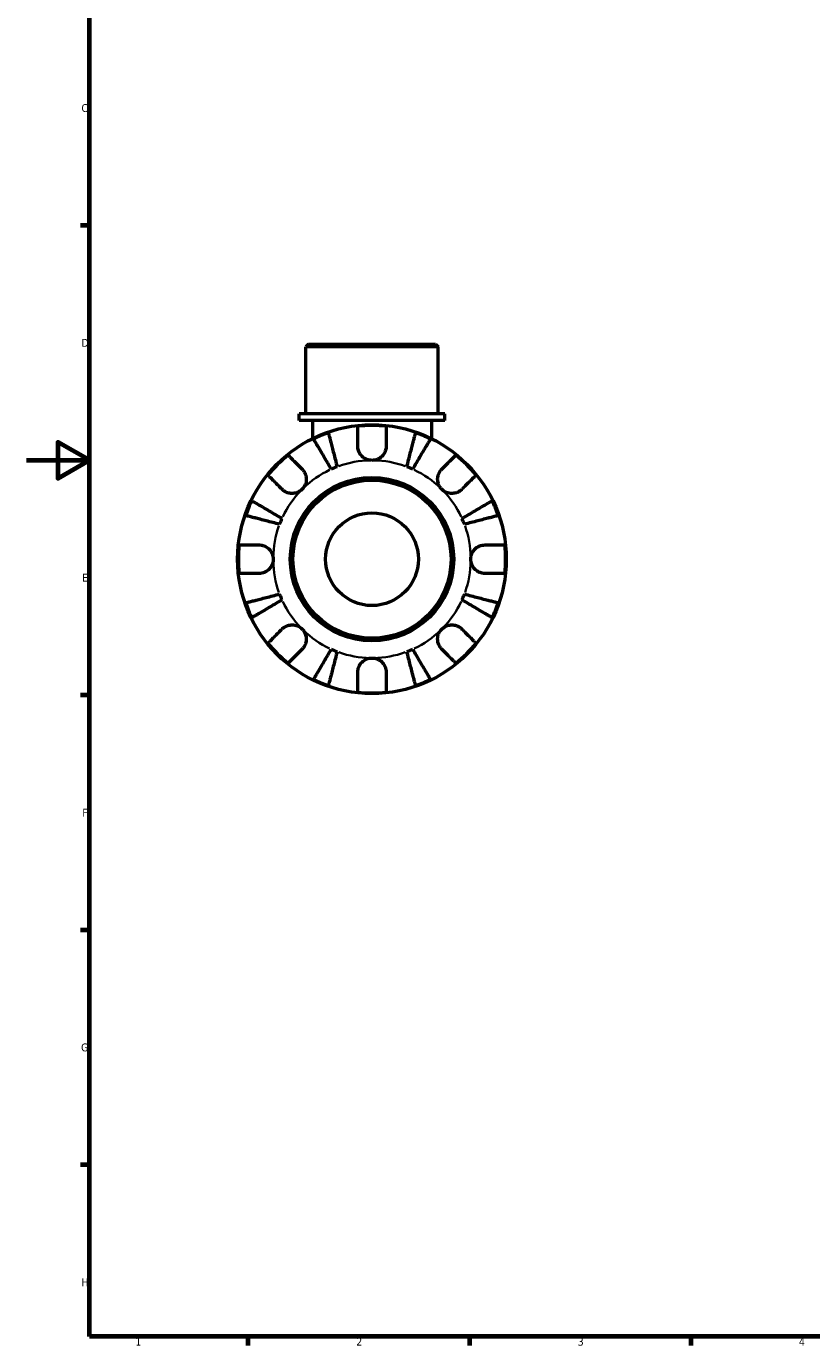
# Model space of a CAD drawing. Header units: millimetres. Extents: x 0 to 902, y 0 to 868.
# Tile 1 of 6: x 0 to 248, y 17 to 434. Entities that reach past the tile are written whole.
import ezdxf

# ---------------------------------------------------------------- set-up
doc = ezdxf.new("R2010")
doc.units = ezdxf.units.MM
for name, color, linetype, lineweight in [('Border (ISO)', 7, 'Continuous', 70), ('Visible (ISO)', 7, 'Continuous', 50), ('Visible Narrow (ISO)', 7, 'Continuous', 35)]:
    doc.layers.add(name, color=color, linetype=linetype, lineweight=lineweight)
doc.styles.add('Note Text (ISO)', font='tahoma.ttf')

# ---------------------------------------------------------------- blocks, each defined once
blk = doc.blocks.new('Borders Default Border')
at = {"layer": 'Border (ISO)'}
for p, q in [((20, 371.25), (17.1, 371.25)), ((20, 222.75), (17.1, 222.75)), ((20, 148.5), (17.1, 148.5)), ((20, 74.25), (17.1, 74.25)), ((70.08, 20), (70.08, 17.1)), ((140.17, 20), (140.17, 17.1)), ((210.25, 20), (210.25, 17.1))]:
    blk.add_line(p, q, dxfattribs=at)
at = {"layer": 'Border (ISO)', "flags": 128}
for points in [[(20, 20), (20, 574), (821, 574), (821, 20), (20, 20)], [(0, 297), (20, 297), (10, 302.77), (10, 291.23), (20, 297)]]:
    blk.add_lwpolyline(points, dxfattribs=at)
at = {"layer": 'Border (ISO)', "color": 232, "true_color": 0xca0064, "char_height": 2.5, "attachment_point": 7, "style": 'Note Text (ISO)'}
for s, insert in [('C', (17.43, 407.08)), ('D', (17.43, 332.88)), ('E', (17.64, 258.63)), ('F', (17.7, 184.38)), ('G', (17.31, 110.08)), ('H', (17.44, 35.88)), ('1', (34.48, 17.1)), ('2', (104.37, 17.1)), ('3', (174.43, 17.05)), ('4', (244.42, 17.1))]:
    blk.add_mtext(s, dxfattribs=dict(at, insert=insert))

msp = doc.modelspace()

# ---------------------------------------------------------------- linework, layer by layer
at = {"layer": 'Visible (ISO)'}
for p, q in [((89.226, 333.741), (88.376, 332.891)), ((89.226, 333.741), (129.436, 333.741)), ((129.436, 333.741), (130.286, 332.891)), ((130.286, 332.891), (88.376, 332.891)), ((88.376, 311.741), (88.376, 332.891)), ((130.286, 311.741), (130.286, 332.891)), ((132.381, 311.741), (86.28, 311.741)), ((86.28, 309.541), (86.28, 311.741)), ((132.381, 309.541), (86.28, 309.541)), ((90.471, 309.541), (90.471, 303.828)), ((128.19, 309.541), (128.19, 303.828)), ((132.381, 309.541), (132.381, 311.741))]:
    msp.add_line(p, q, dxfattribs=at)
for radius in [42.5, 25.85, 25, 14.668]:
    msp.add_circle((109.331, 265.741), radius, dxfattribs=at)
for radius, start, end in [(42.273, 109.05437, 115.94563), (42.273, 83.88919, 96.11081), (42.273, 64.05437, 70.94563), (42.273, 128.88919, 141.11081), (42.273, 38.88919, 51.11081), (31.25, 110.66622, 114.33378), (31.25, 65.66622, 69.33378), (42.273, 154.05437, 160.94563), (42.273, 19.05437, 25.94563), (31.25, 155.66622, 159.33378), (31.25, 20.66622, 24.33378), (42.273, 173.88919, 186.11081), (42.273, 353.88919, 6.11081), (31.25, 200.66622, 204.33378), (31.25, 335.66622, 339.33378), (42.273, 199.05437, 205.94563), (42.273, 334.05437, 340.94563), (42.273, 218.88919, 231.11081), (42.273, 308.88919, 321.11081), (31.25, 245.66622, 249.33378), (31.25, 290.66622, 294.33378), (42.273, 244.05437, 250.94563), (42.273, 289.05437, 295.94563), (42.273, 263.88919, 276.11081)]:
    msp.add_arc((109.331, 265.741), radius, start, end, dxfattribs=at)
for points, knots in [([(95.53, 305.698), (95.567, 305.555), (95.623, 305.34), (95.754, 304.831), (95.843, 304.489), (96.054, 303.673), (96.176, 303.2), (96.423, 302.247), (96.57, 301.679), (96.886, 300.456), (97.055, 299.8), (97.378, 298.552), (97.561, 297.844), (97.936, 296.396), (98.127, 295.657), (98.302, 294.98)], [0.2134337, 0.2134337, 0.2134337, 0.2134337, 0.41601, 0.41601, 0.6243485, 0.6243485, 0.832687, 0.832687, 1.0415719, 1.0415719, 1.2504568, 1.2504568, 1.4601279, 1.4601279, 1.6697991, 1.6697991, 1.6697991, 1.6697991]), ([(104.831, 301.491), (104.831, 301.992), (104.831, 302.5), (104.831, 303.616), (104.831, 304.205), (104.831, 305.191), (104.831, 305.68), (104.831, 306.524), (104.831, 306.879), (104.831, 307.404), (104.831, 307.626), (104.831, 307.774)], [5.50227189, 5.50227189, 5.50227189, 5.50227189, 5.66172607, 5.66172607, 5.87111315, 5.87111315, 6.07951382, 6.07951382, 6.28791448, 6.28791448, 6.49007585, 6.49007585, 6.49007585, 6.49007585]), ([(113.831, 307.774), (113.831, 307.626), (113.831, 307.404), (113.831, 306.879), (113.831, 306.524), (113.831, 305.68), (113.831, 305.191), (113.831, 304.205), (113.831, 303.616), (113.831, 302.5), (113.831, 301.992), (113.831, 301.491)], [0.21343841, 0.21343841, 0.21343841, 0.21343841, 0.41559978, 0.41559978, 0.62400044, 0.62400044, 0.8324011, 0.8324011, 1.04178819, 1.04178819, 1.20124236, 1.20124236, 1.20124236, 1.20124236]), ([(120.36, 294.98), (120.535, 295.657), (120.726, 296.396), (121.1, 297.844), (121.283, 298.552), (121.606, 299.8), (121.776, 300.456), (122.092, 301.679), (122.239, 302.247), (122.485, 303.2), (122.608, 303.673), (122.819, 304.489), (122.907, 304.831), (123.039, 305.34), (123.094, 305.555), (123.131, 305.698)], [5.0161165, 5.0161165, 5.0161165, 5.0161165, 5.2257877, 5.2257877, 5.4354588, 5.4354588, 5.6443437, 5.6443437, 5.8532286, 5.8532286, 6.0615671, 6.0615671, 6.2699056, 6.2699056, 6.472482, 6.472482, 6.472482, 6.472482]), ([(96.454, 294.215), (96.099, 294.817), (95.712, 295.475), (94.953, 296.763), (94.582, 297.394), (93.927, 298.505), (93.584, 299.088), (92.943, 300.176), (92.645, 300.682), (92.145, 301.53), (91.897, 301.951), (91.47, 302.677), (91.29, 302.982), (91.023, 303.435), (90.911, 303.626), (90.836, 303.753)], [5.0161165, 5.0161165, 5.0161165, 5.0161165, 5.2257877, 5.2257877, 5.4354588, 5.4354588, 5.6443437, 5.6443437, 5.8532286, 5.8532286, 6.0615671, 6.0615671, 6.2699056, 6.2699056, 6.472482, 6.472482, 6.472482, 6.472482]), ([(109.331, 296.991), (108.912, 296.991), (108.496, 297.05), (107.606, 297.304), (107.146, 297.525), (106.357, 298.083), (106.025, 298.404), (105.509, 299.083), (105.314, 299.426), (105.075, 300.01), (105.002, 300.24), (104.899, 300.681), (104.866, 300.891), (104.836, 301.232), (104.831, 301.362), (104.831, 301.491)], [0, 0, 0, 0, 0.1255823, 0.1255823, 0.27758688, 0.27758688, 0.41565829, 0.41565829, 0.53558864, 0.53558864, 0.6106285, 0.6106285, 0.67830711, 0.67830711, 0.7205994, 0.7205994, 0.7205994, 0.7205994]), ([(113.831, 301.491), (113.831, 301.282), (113.816, 301.071), (113.756, 300.649), (113.711, 300.439), (113.574, 299.969), (113.473, 299.712), (113.122, 299.017), (112.822, 298.607), (112.053, 297.865), (111.581, 297.554), (110.515, 297.11), (109.926, 296.991), (109.331, 296.991)], [-0.72877811, -0.72877811, -0.72877811, -0.72877811, -0.65864576, -0.65864576, -0.58948737, -0.58948737, -0.50282865, -0.50282865, -0.34782332, -0.34782332, -0.17870564, -0.17870564, 0, 0, 0, 0]), ([(127.826, 303.753), (127.751, 303.626), (127.638, 303.435), (127.372, 302.982), (127.192, 302.677), (126.764, 301.951), (126.516, 301.53), (126.017, 300.682), (125.719, 300.176), (125.078, 299.088), (124.734, 298.505), (124.08, 297.394), (123.708, 296.763), (122.949, 295.475), (122.562, 294.817), (122.207, 294.215)], [0.2134337, 0.2134337, 0.2134337, 0.2134337, 0.41601, 0.41601, 0.6243485, 0.6243485, 0.832687, 0.832687, 1.0415719, 1.0415719, 1.2504568, 1.2504568, 1.4601279, 1.4601279, 1.6697991, 1.6697991, 1.6697991, 1.6697991]), ([(82.791, 298.645), (82.896, 298.54), (83.053, 298.383), (83.424, 298.012), (83.675, 297.761), (84.271, 297.164), (84.617, 296.819), (85.315, 296.121), (85.731, 295.705), (86.52, 294.915), (86.88, 294.556), (87.234, 294.202)], [0.21343841, 0.21343841, 0.21343841, 0.21343841, 0.41559978, 0.41559978, 0.62400044, 0.62400044, 0.8324011, 0.8324011, 1.04178819, 1.04178819, 1.20124236, 1.20124236, 1.20124236, 1.20124236]), ([(131.428, 294.202), (131.782, 294.556), (132.141, 294.915), (132.93, 295.705), (133.347, 296.121), (134.044, 296.819), (134.39, 297.164), (134.987, 297.761), (135.237, 298.012), (135.609, 298.383), (135.766, 298.54), (135.87, 298.645)], [5.50227189, 5.50227189, 5.50227189, 5.50227189, 5.66172607, 5.66172607, 5.87111315, 5.87111315, 6.07951382, 6.07951382, 6.28791448, 6.28791448, 6.49007585, 6.49007585, 6.49007585, 6.49007585]), ([(80.87, 287.838), (80.516, 288.192), (80.157, 288.552), (79.367, 289.341), (78.951, 289.757), (78.253, 290.455), (77.908, 290.801), (77.311, 291.397), (77.06, 291.648), (76.689, 292.019), (76.532, 292.176), (76.427, 292.281)], [5.50227189, 5.50227189, 5.50227189, 5.50227189, 5.66172607, 5.66172607, 5.87111315, 5.87111315, 6.07951382, 6.07951382, 6.28791448, 6.28791448, 6.49007585, 6.49007585, 6.49007585, 6.49007585]), ([(87.234, 294.202), (87.323, 294.113), (87.409, 294.019), (87.677, 293.702), (87.843, 293.462), (88.139, 292.928), (88.265, 292.635), (88.491, 291.887), (88.557, 291.427), (88.544, 290.395), (88.43, 289.835), (87.987, 288.759), (87.655, 288.259), (87.234, 287.838)], [-0.72474413, -0.72474413, -0.72474413, -0.72474413, -0.68292689, -0.68292689, -0.58946764, -0.58946764, -0.49014387, -0.49014387, -0.34933517, -0.34933517, -0.17856496, -0.17856496, 0, 0, 0, 0]), ([(131.428, 287.838), (131.187, 288.08), (130.974, 288.347), (130.6, 288.946), (130.445, 289.277), (130.18, 290.089), (130.105, 290.575), (130.114, 291.526), (130.19, 291.981), (130.429, 292.714), (130.557, 293), (130.86, 293.526), (131.031, 293.764), (131.288, 294.058), (131.357, 294.131), (131.428, 294.202)], [0, 0, 0, 0, 0.10230486, 0.10230486, 0.2116531, 0.2116531, 0.35868741, 0.35868741, 0.49861539, 0.49861539, 0.59613895, 0.59613895, 0.69034298, 0.69034298, 0.72355027, 0.72355027, 0.72355027, 0.72355027]), ([(142.234, 292.281), (142.13, 292.176), (141.973, 292.019), (141.601, 291.648), (141.351, 291.397), (140.754, 290.801), (140.408, 290.455), (139.71, 289.757), (139.294, 289.341), (138.505, 288.552), (138.146, 288.192), (137.792, 287.838)], [0.21343841, 0.21343841, 0.21343841, 0.21343841, 0.41559978, 0.41559978, 0.62400044, 0.62400044, 0.8324011, 0.8324011, 1.04178819, 1.04178819, 1.20124236, 1.20124236, 1.20124236, 1.20124236]), ([(87.234, 287.838), (86.992, 287.597), (86.725, 287.384), (86.126, 287.011), (85.795, 286.856), (84.983, 286.591), (84.497, 286.516), (83.546, 286.525), (83.091, 286.601), (82.358, 286.839), (82.072, 286.967), (81.546, 287.27), (81.308, 287.442), (81.014, 287.698), (80.941, 287.767), (80.87, 287.838)], [0, 0, 0, 0, 0.10230486, 0.10230486, 0.2116531, 0.2116531, 0.35868741, 0.35868741, 0.49861539, 0.49861539, 0.59613895, 0.59613895, 0.69034298, 0.69034298, 0.72355027, 0.72355027, 0.72355027, 0.72355027]), ([(137.792, 287.838), (137.703, 287.749), (137.609, 287.663), (137.292, 287.395), (137.052, 287.229), (136.518, 286.933), (136.224, 286.807), (135.477, 286.581), (135.017, 286.515), (133.985, 286.528), (133.424, 286.642), (132.349, 287.085), (131.849, 287.417), (131.428, 287.838)], [-0.72474413, -0.72474413, -0.72474413, -0.72474413, -0.68292689, -0.68292689, -0.58946764, -0.58946764, -0.49014387, -0.49014387, -0.34933517, -0.34933517, -0.17856496, -0.17856496, 0, 0, 0, 0]), ([(71.319, 284.236), (71.446, 284.161), (71.637, 284.049), (72.09, 283.782), (72.395, 283.602), (73.121, 283.175), (73.542, 282.927), (74.39, 282.427), (74.896, 282.129), (75.984, 281.488), (76.567, 281.145), (77.678, 280.49), (78.309, 280.119), (79.597, 279.36), (80.255, 278.973), (80.857, 278.618)], [0.2134337, 0.2134337, 0.2134337, 0.2134337, 0.41601, 0.41601, 0.6243485, 0.6243485, 0.832687, 0.832687, 1.0415719, 1.0415719, 1.2504568, 1.2504568, 1.4601279, 1.4601279, 1.6697991, 1.6697991, 1.6697991, 1.6697991]), ([(137.804, 278.618), (138.407, 278.973), (139.064, 279.36), (140.353, 280.119), (140.983, 280.49), (142.094, 281.145), (142.677, 281.488), (143.766, 282.129), (144.272, 282.427), (145.12, 282.927), (145.541, 283.175), (146.267, 283.602), (146.572, 283.782), (147.024, 284.049), (147.215, 284.161), (147.343, 284.236)], [5.0161165, 5.0161165, 5.0161165, 5.0161165, 5.2257877, 5.2257877, 5.4354588, 5.4354588, 5.6443437, 5.6443437, 5.8532286, 5.8532286, 6.0615671, 6.0615671, 6.2699056, 6.2699056, 6.472482, 6.472482, 6.472482, 6.472482]), ([(80.092, 276.77), (79.415, 276.945), (78.676, 277.136), (77.228, 277.511), (76.52, 277.694), (75.272, 278.017), (74.616, 278.186), (73.393, 278.502), (72.825, 278.649), (71.872, 278.896), (71.399, 279.018), (70.583, 279.229), (70.241, 279.318), (69.732, 279.449), (69.517, 279.505), (69.374, 279.542)], [5.0161165, 5.0161165, 5.0161165, 5.0161165, 5.2257877, 5.2257877, 5.4354588, 5.4354588, 5.6443437, 5.6443437, 5.8532286, 5.8532286, 6.0615671, 6.0615671, 6.2699056, 6.2699056, 6.472482, 6.472482, 6.472482, 6.472482]), ([(149.287, 279.542), (149.144, 279.505), (148.929, 279.449), (148.421, 279.318), (148.078, 279.229), (147.262, 279.018), (146.789, 278.896), (145.836, 278.649), (145.268, 278.502), (144.045, 278.186), (143.39, 278.017), (142.141, 277.694), (141.433, 277.511), (139.986, 277.136), (139.246, 276.945), (138.57, 276.77)], [0.2134337, 0.2134337, 0.2134337, 0.2134337, 0.41601, 0.41601, 0.6243485, 0.6243485, 0.832687, 0.832687, 1.0415719, 1.0415719, 1.2504568, 1.2504568, 1.4601279, 1.4601279, 1.6697991, 1.6697991, 1.6697991, 1.6697991]), ([(67.298, 270.241), (67.446, 270.241), (67.668, 270.241), (68.193, 270.241), (68.548, 270.241), (69.392, 270.241), (69.881, 270.241), (70.867, 270.241), (71.456, 270.241), (72.572, 270.241), (73.08, 270.241), (73.581, 270.241)], [0.21343841, 0.21343841, 0.21343841, 0.21343841, 0.41559978, 0.41559978, 0.62400044, 0.62400044, 0.8324011, 0.8324011, 1.04178819, 1.04178819, 1.20124236, 1.20124236, 1.20124236, 1.20124236]), ([(73.581, 270.241), (73.736, 270.241), (73.892, 270.233), (74.312, 270.189), (74.576, 270.138), (75.127, 269.978), (75.412, 269.863), (76.099, 269.5), (76.478, 269.217), (77.202, 268.472), (77.516, 267.996), (77.963, 266.924), (78.081, 266.336), (78.081, 265.741)], [-0.71968867, -0.71968867, -0.71968867, -0.71968867, -0.66913349, -0.66913349, -0.58448293, -0.58448293, -0.49008499, -0.49008499, -0.34765985, -0.34765985, -0.17827673, -0.17827673, 0, 0, 0, 0]), ([(140.581, 265.741), (140.581, 266.142), (140.634, 266.541), (140.857, 267.355), (141.036, 267.762), (141.58, 268.628), (141.979, 269.051), (142.746, 269.607), (143.071, 269.784), (143.67, 270.024), (143.936, 270.102), (144.482, 270.21), (144.762, 270.238), (145.052, 270.241), (145.066, 270.241), (145.081, 270.241)], [-3.12621297, -3.12621297, -3.12621297, -3.12621297, -3.00592131, -3.00592131, -2.87295675, -2.87295675, -2.69789372, -2.69789372, -2.58338701, -2.58338701, -2.49547573, -2.49547573, -2.40310236, -2.40310236, -2.39831682, -2.39831682, -2.39831682, -2.39831682]), ([(145.081, 270.241), (145.581, 270.241), (146.089, 270.241), (147.205, 270.241), (147.794, 270.241), (148.781, 270.241), (149.27, 270.241), (150.114, 270.241), (150.468, 270.241), (150.993, 270.241), (151.215, 270.241), (151.363, 270.241)], [5.50227189, 5.50227189, 5.50227189, 5.50227189, 5.66172607, 5.66172607, 5.87111315, 5.87111315, 6.07951382, 6.07951382, 6.28791448, 6.28791448, 6.49007585, 6.49007585, 6.49007585, 6.49007585]), ([(78.081, 265.741), (78.081, 265.34), (78.027, 264.941), (77.805, 264.127), (77.625, 263.72), (77.082, 262.855), (76.683, 262.431), (75.915, 261.876), (75.59, 261.698), (74.991, 261.459), (74.726, 261.381), (74.179, 261.272), (73.899, 261.244), (73.609, 261.241), (73.595, 261.241), (73.581, 261.241)], [-3.12621297, -3.12621297, -3.12621297, -3.12621297, -3.00592131, -3.00592131, -2.87295675, -2.87295675, -2.69789372, -2.69789372, -2.58338701, -2.58338701, -2.49547573, -2.49547573, -2.40310236, -2.40310236, -2.39831682, -2.39831682, -2.39831682, -2.39831682]), ([(145.081, 261.241), (144.926, 261.241), (144.769, 261.249), (144.349, 261.293), (144.086, 261.344), (143.534, 261.505), (143.249, 261.619), (142.563, 261.982), (142.183, 262.266), (141.459, 263.011), (141.145, 263.487), (140.698, 264.558), (140.581, 265.147), (140.581, 265.741)], [-0.71968867, -0.71968867, -0.71968867, -0.71968867, -0.66913349, -0.66913349, -0.58448293, -0.58448293, -0.49008499, -0.49008499, -0.34765985, -0.34765985, -0.17827673, -0.17827673, 0, 0, 0, 0]), ([(73.581, 261.241), (73.08, 261.241), (72.572, 261.241), (71.456, 261.241), (70.867, 261.241), (69.881, 261.241), (69.392, 261.241), (68.548, 261.241), (68.193, 261.241), (67.668, 261.241), (67.446, 261.241), (67.298, 261.241)], [5.50227189, 5.50227189, 5.50227189, 5.50227189, 5.66172607, 5.66172607, 5.87111315, 5.87111315, 6.07951382, 6.07951382, 6.28791448, 6.28791448, 6.49007585, 6.49007585, 6.49007585, 6.49007585]), ([(151.363, 261.241), (151.215, 261.241), (150.993, 261.241), (150.468, 261.241), (150.114, 261.241), (149.27, 261.241), (148.781, 261.241), (147.794, 261.241), (147.205, 261.241), (146.089, 261.241), (145.581, 261.241), (145.081, 261.241)], [0.21343841, 0.21343841, 0.21343841, 0.21343841, 0.41559978, 0.41559978, 0.62400044, 0.62400044, 0.8324011, 0.8324011, 1.04178819, 1.04178819, 1.20124236, 1.20124236, 1.20124236, 1.20124236]), ([(69.374, 251.941), (69.517, 251.978), (69.732, 252.033), (70.241, 252.165), (70.583, 252.253), (71.399, 252.464), (71.872, 252.587), (72.825, 252.833), (73.393, 252.98), (74.616, 253.296), (75.272, 253.466), (76.52, 253.789), (77.228, 253.972), (78.676, 254.346), (79.415, 254.537), (80.092, 254.712)], [0.2134337, 0.2134337, 0.2134337, 0.2134337, 0.41601, 0.41601, 0.6243485, 0.6243485, 0.832687, 0.832687, 1.0415719, 1.0415719, 1.2504568, 1.2504568, 1.4601279, 1.4601279, 1.6697991, 1.6697991, 1.6697991, 1.6697991]), ([(138.57, 254.712), (139.246, 254.537), (139.986, 254.346), (141.433, 253.972), (142.141, 253.789), (143.39, 253.466), (144.045, 253.296), (145.268, 252.98), (145.836, 252.833), (146.789, 252.587), (147.262, 252.464), (148.078, 252.253), (148.421, 252.165), (148.929, 252.033), (149.144, 251.978), (149.287, 251.941)], [5.0161165, 5.0161165, 5.0161165, 5.0161165, 5.2257877, 5.2257877, 5.4354588, 5.4354588, 5.6443437, 5.6443437, 5.8532286, 5.8532286, 6.0615671, 6.0615671, 6.2699056, 6.2699056, 6.472482, 6.472482, 6.472482, 6.472482]), ([(80.857, 252.865), (80.255, 252.51), (79.597, 252.123), (78.309, 251.364), (77.678, 250.992), (76.567, 250.338), (75.984, 249.994), (74.896, 249.353), (74.39, 249.055), (73.542, 248.556), (73.121, 248.308), (72.395, 247.88), (72.09, 247.7), (71.637, 247.434), (71.446, 247.321), (71.319, 247.246)], [5.0161165, 5.0161165, 5.0161165, 5.0161165, 5.2257877, 5.2257877, 5.4354588, 5.4354588, 5.6443437, 5.6443437, 5.8532286, 5.8532286, 6.0615671, 6.0615671, 6.2699056, 6.2699056, 6.472482, 6.472482, 6.472482, 6.472482]), ([(147.343, 247.246), (147.215, 247.321), (147.024, 247.434), (146.572, 247.7), (146.267, 247.88), (145.541, 248.308), (145.12, 248.556), (144.272, 249.055), (143.766, 249.353), (142.677, 249.994), (142.094, 250.338), (140.983, 250.992), (140.353, 251.364), (139.064, 252.123), (138.407, 252.51), (137.804, 252.865)], [0.2134337, 0.2134337, 0.2134337, 0.2134337, 0.41601, 0.41601, 0.6243485, 0.6243485, 0.832687, 0.832687, 1.0415719, 1.0415719, 1.2504568, 1.2504568, 1.4601279, 1.4601279, 1.6697991, 1.6697991, 1.6697991, 1.6697991]), ([(76.427, 239.202), (76.532, 239.306), (76.689, 239.463), (77.06, 239.835), (77.311, 240.085), (77.908, 240.682), (78.253, 241.028), (78.951, 241.725), (79.367, 242.142), (80.157, 242.931), (80.516, 243.29), (80.87, 243.644)], [0.21343841, 0.21343841, 0.21343841, 0.21343841, 0.41559978, 0.41559978, 0.62400044, 0.62400044, 0.8324011, 0.8324011, 1.04178819, 1.04178819, 1.20124236, 1.20124236, 1.20124236, 1.20124236]), ([(80.87, 243.644), (80.959, 243.733), (81.053, 243.82), (81.37, 244.087), (81.61, 244.254), (82.144, 244.55), (82.437, 244.675), (83.185, 244.902), (83.645, 244.968), (84.677, 244.954), (85.237, 244.84), (86.313, 244.398), (86.813, 244.065), (87.234, 243.644)], [-0.72474413, -0.72474413, -0.72474413, -0.72474413, -0.68292689, -0.68292689, -0.58946764, -0.58946764, -0.49014387, -0.49014387, -0.34933517, -0.34933517, -0.17856496, -0.17856496, 0, 0, 0, 0]), ([(87.234, 243.644), (87.475, 243.403), (87.688, 243.135), (88.061, 242.537), (88.216, 242.206), (88.481, 241.394), (88.556, 240.908), (88.547, 239.957), (88.471, 239.502), (88.233, 238.768), (88.105, 238.483), (87.802, 237.957), (87.63, 237.719), (87.374, 237.425), (87.305, 237.351), (87.234, 237.28)], [0, 0, 0, 0, 0.10230486, 0.10230486, 0.2116531, 0.2116531, 0.35868741, 0.35868741, 0.49861539, 0.49861539, 0.59613895, 0.59613895, 0.69034298, 0.69034298, 0.72355027, 0.72355027, 0.72355027, 0.72355027]), ([(131.428, 237.28), (131.339, 237.369), (131.252, 237.463), (130.985, 237.78), (130.818, 238.02), (130.522, 238.554), (130.397, 238.848), (130.17, 239.595), (130.104, 240.055), (130.118, 241.087), (130.232, 241.648), (130.674, 242.723), (131.007, 243.223), (131.428, 243.644)], [-0.72474413, -0.72474413, -0.72474413, -0.72474413, -0.68292689, -0.68292689, -0.58946764, -0.58946764, -0.49014387, -0.49014387, -0.34933517, -0.34933517, -0.17856496, -0.17856496, 0, 0, 0, 0]), ([(131.428, 243.644), (131.669, 243.885), (131.937, 244.098), (132.535, 244.472), (132.866, 244.627), (133.678, 244.892), (134.164, 244.967), (135.115, 244.958), (135.57, 244.882), (136.304, 244.643), (136.589, 244.515), (137.115, 244.212), (137.353, 244.041), (137.647, 243.784), (137.721, 243.715), (137.792, 243.644)], [0, 0, 0, 0, 0.10230486, 0.10230486, 0.2116531, 0.2116531, 0.35868741, 0.35868741, 0.49861539, 0.49861539, 0.59613895, 0.59613895, 0.69034298, 0.69034298, 0.72355027, 0.72355027, 0.72355027, 0.72355027]), ([(137.792, 243.644), (138.146, 243.29), (138.505, 242.931), (139.294, 242.142), (139.71, 241.725), (140.408, 241.028), (140.754, 240.682), (141.351, 240.085), (141.601, 239.835), (141.973, 239.463), (142.13, 239.306), (142.234, 239.202)], [5.50227189, 5.50227189, 5.50227189, 5.50227189, 5.66172607, 5.66172607, 5.87111315, 5.87111315, 6.07951382, 6.07951382, 6.28791448, 6.28791448, 6.49007585, 6.49007585, 6.49007585, 6.49007585]), ([(87.234, 237.28), (86.88, 236.926), (86.52, 236.567), (85.731, 235.778), (85.315, 235.362), (84.617, 234.664), (84.271, 234.318), (83.675, 233.721), (83.424, 233.471), (83.053, 233.099), (82.896, 232.942), (82.791, 232.838)], [5.50227189, 5.50227189, 5.50227189, 5.50227189, 5.66172607, 5.66172607, 5.87111315, 5.87111315, 6.07951382, 6.07951382, 6.28791448, 6.28791448, 6.49007585, 6.49007585, 6.49007585, 6.49007585]), ([(90.836, 227.729), (90.911, 227.857), (91.023, 228.048), (91.29, 228.5), (91.47, 228.805), (91.897, 229.531), (92.145, 229.952), (92.645, 230.8), (92.943, 231.306), (93.584, 232.395), (93.927, 232.978), (94.582, 234.089), (94.953, 234.719), (95.712, 236.008), (96.099, 236.665), (96.454, 237.268)], [0.2134337, 0.2134337, 0.2134337, 0.2134337, 0.41601, 0.41601, 0.6243485, 0.6243485, 0.832687, 0.832687, 1.0415719, 1.0415719, 1.2504568, 1.2504568, 1.4601279, 1.4601279, 1.6697991, 1.6697991, 1.6697991, 1.6697991]), ([(98.302, 236.502), (98.127, 235.826), (97.936, 235.086), (97.561, 233.639), (97.378, 232.93), (97.055, 231.682), (96.886, 231.027), (96.57, 229.804), (96.423, 229.236), (96.176, 228.283), (96.054, 227.81), (95.843, 226.994), (95.754, 226.651), (95.623, 226.143), (95.567, 225.928), (95.53, 225.785)], [5.0161165, 5.0161165, 5.0161165, 5.0161165, 5.2257877, 5.2257877, 5.4354588, 5.4354588, 5.6443437, 5.6443437, 5.8532286, 5.8532286, 6.0615671, 6.0615671, 6.2699056, 6.2699056, 6.472482, 6.472482, 6.472482, 6.472482]), ([(104.831, 229.991), (104.831, 230.146), (104.839, 230.303), (104.883, 230.723), (104.934, 230.986), (105.094, 231.538), (105.209, 231.823), (105.572, 232.509), (105.855, 232.889), (106.6, 233.613), (107.076, 233.927), (108.148, 234.374), (108.736, 234.491), (109.331, 234.491)], [-0.71968867, -0.71968867, -0.71968867, -0.71968867, -0.66913349, -0.66913349, -0.58448293, -0.58448293, -0.49008499, -0.49008499, -0.34765985, -0.34765985, -0.17827673, -0.17827673, 0, 0, 0, 0]), ([(109.331, 234.491), (109.732, 234.491), (110.131, 234.438), (110.945, 234.215), (111.352, 234.036), (112.217, 233.492), (112.641, 233.093), (113.196, 232.326), (113.374, 232.001), (113.613, 231.402), (113.691, 231.136), (113.8, 230.59), (113.828, 230.31), (113.831, 230.02), (113.831, 230.006), (113.831, 229.991)], [-3.12621297, -3.12621297, -3.12621297, -3.12621297, -3.00592131, -3.00592131, -2.87295675, -2.87295675, -2.69789372, -2.69789372, -2.58338701, -2.58338701, -2.49547573, -2.49547573, -2.40310236, -2.40310236, -2.39831682, -2.39831682, -2.39831682, -2.39831682]), ([(123.131, 225.785), (123.094, 225.928), (123.039, 226.143), (122.907, 226.651), (122.819, 226.994), (122.608, 227.81), (122.485, 228.283), (122.239, 229.236), (122.092, 229.804), (121.776, 231.027), (121.606, 231.682), (121.283, 232.93), (121.1, 233.639), (120.726, 235.086), (120.535, 235.826), (120.36, 236.502)], [0.2134337, 0.2134337, 0.2134337, 0.2134337, 0.41601, 0.41601, 0.6243485, 0.6243485, 0.832687, 0.832687, 1.0415719, 1.0415719, 1.2504568, 1.2504568, 1.4601279, 1.4601279, 1.6697991, 1.6697991, 1.6697991, 1.6697991]), ([(122.207, 237.268), (122.562, 236.665), (122.949, 236.008), (123.708, 234.719), (124.08, 234.089), (124.734, 232.978), (125.078, 232.395), (125.719, 231.306), (126.017, 230.8), (126.516, 229.952), (126.764, 229.531), (127.192, 228.805), (127.372, 228.5), (127.638, 228.048), (127.751, 227.857), (127.826, 227.729)], [5.0161165, 5.0161165, 5.0161165, 5.0161165, 5.2257877, 5.2257877, 5.4354588, 5.4354588, 5.6443437, 5.6443437, 5.8532286, 5.8532286, 6.0615671, 6.0615671, 6.2699056, 6.2699056, 6.472482, 6.472482, 6.472482, 6.472482]), ([(135.87, 232.838), (135.766, 232.942), (135.609, 233.099), (135.237, 233.471), (134.987, 233.721), (134.39, 234.318), (134.044, 234.664), (133.347, 235.362), (132.93, 235.778), (132.141, 236.567), (131.782, 236.926), (131.428, 237.28)], [0.21343841, 0.21343841, 0.21343841, 0.21343841, 0.41559978, 0.41559978, 0.62400044, 0.62400044, 0.8324011, 0.8324011, 1.04178819, 1.04178819, 1.20124236, 1.20124236, 1.20124236, 1.20124236]), ([(104.831, 223.709), (104.831, 223.857), (104.831, 224.079), (104.831, 224.604), (104.831, 224.958), (104.831, 225.802), (104.831, 226.291), (104.831, 227.278), (104.831, 227.867), (104.831, 228.983), (104.831, 229.491), (104.831, 229.991)], [0.21343841, 0.21343841, 0.21343841, 0.21343841, 0.41559978, 0.41559978, 0.62400044, 0.62400044, 0.8324011, 0.8324011, 1.04178819, 1.04178819, 1.20124236, 1.20124236, 1.20124236, 1.20124236]), ([(113.831, 229.991), (113.831, 229.491), (113.831, 228.983), (113.831, 227.867), (113.831, 227.278), (113.831, 226.291), (113.831, 225.802), (113.831, 224.958), (113.831, 224.604), (113.831, 224.079), (113.831, 223.857), (113.831, 223.709)], [5.50227189, 5.50227189, 5.50227189, 5.50227189, 5.66172607, 5.66172607, 5.87111315, 5.87111315, 6.07951382, 6.07951382, 6.28791448, 6.28791448, 6.49007585, 6.49007585, 6.49007585, 6.49007585])]:
    msp.add_open_spline(points, degree=3, knots=knots, dxfattribs=at)
at = {"layer": 'Visible Narrow (ISO)'}
for start, end in [(91.03331, 109.63291), (70.36709, 88.96669), (115.36709, 133.96669), (46.03331, 64.63291), (136.03331, 154.63291), (25.36709, 43.96669), (160.36709, 178.96669), (1.03331, 19.63291), (181.03331, 199.63291), (340.36709, 358.96669), (205.36709, 223.96669), (316.03331, 334.63291), (226.03331, 244.63291), (295.36709, 313.96669), (250.36709, 268.96669), (271.03331, 289.63291)]:
    msp.add_arc((109.331, 265.741), 31.25, start, end, dxfattribs=at)

# ---------------------------------------------------------------- block references
msp.add_blockref('Borders Default Border', (0, 0))

doc.saveas('drawing.dxf')
